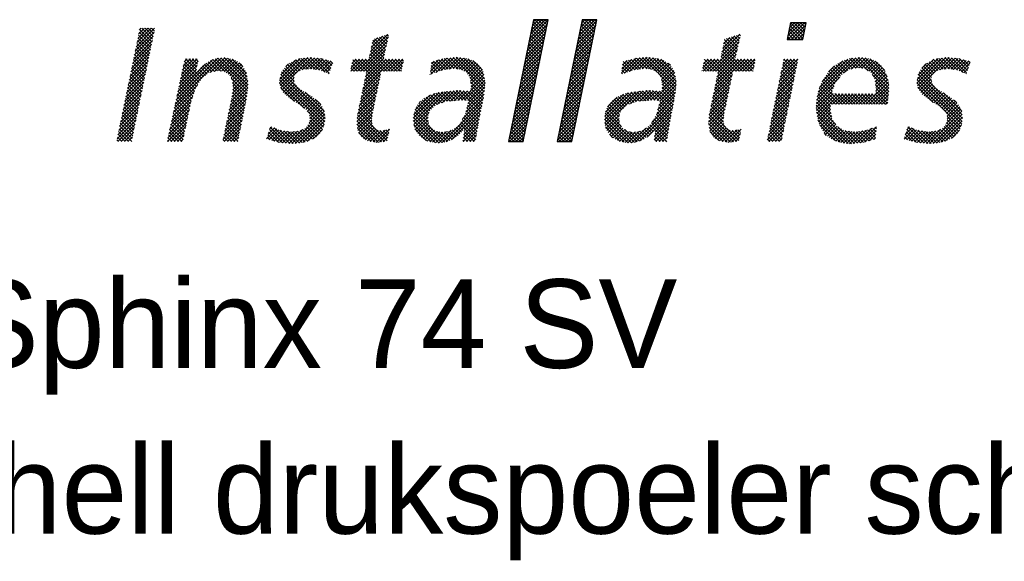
# Model space of a CAD drawing. Extents: x -33748 to 12452, y -14932 to 2888.
# Tile 135 of 194: x -24425 to -23703, y -4230 to -3833. Entities that reach past the tile are written whole.
import ezdxf

# ---------------------------------------------------------------- set-up
doc = ezdxf.new("R2010")
doc.units = 0
doc.header["$LTSCALE"] = 20
doc.layers.get('0').update_dxf_attribs({"color": 15, "linetype": 'CONTINUOUS'})
for name, color, linetype in [('7', 7, 'CONTINUOUS'), ('BL$4----', 7, 'CONTINUOUS'), ('SANITAIR', 7, 'CONTINUOUS')]:
    doc.layers.add(name, color=color, linetype=linetype)

# ---------------------------------------------------------------- blocks, each defined once
blk = doc.blocks.new('*X3')
at = {"color": 0}
for p, q in [((36.67, -45.95), (39.16, -43.46)), ((36.78, -45.39), (39.28, -42.89)), ((36.9, -44.82), (38.85, -42.87)), ((37.02, -44.26), (38.41, -42.87)), ((38.75, -45.48), (37.1, -43.84)), ((37.13, -43.69), (37.96, -42.87)), ((38.82, -45.11), (37.18, -43.46)), ((37.25, -43.13), (37.51, -42.87)), ((38.9, -44.74), (37.25, -43.09)), ((38.98, -44.36), (37.48, -42.87)), ((39.05, -43.99), (37.93, -42.87)), ((39.13, -43.62), (38.38, -42.87)), ((39.2, -43.25), (38.82, -42.87)), ((39.28, -42.87), (39.27, -42.87)), ((43.21, -46.14), (45.7, -43.65)), ((43.33, -45.58), (45.82, -43.08)), ((43.44, -45.01), (45.59, -42.87)), ((43.56, -44.45), (45.14, -42.87)), ((43.67, -43.88), (44.69, -42.87)), ((45.35, -45.35), (43.71, -43.71)), ((43.79, -43.32), (44.24, -42.87)), ((45.43, -44.98), (43.79, -43.34)), ((45.51, -44.61), (43.86, -42.96)), ((45.58, -44.24), (44.21, -42.87)), ((45.66, -43.86), (44.66, -42.87)), ((45.74, -43.49), (45.11, -42.87)), ((45.81, -43.12), (45.56, -42.87)), ((71.64, -45.1), (73.47, -43.27)), ((71.66, -45.53), (73.92, -43.27)), ((71.76, -44.54), (73.02, -43.27)), ((71.87, -43.98), (72.57, -43.27)), ((73.71, -45.42), (71.94, -43.65)), ((71.98, -43.41), (72.12, -43.27)), ((73.79, -45.05), (72.01, -43.27)), ((72.11, -45.53), (74.09, -43.55)), ((73.86, -44.68), (72.46, -43.27)), ((73.94, -44.3), (72.91, -43.27)), ((74.01, -43.93), (73.36, -43.27)), ((74.09, -43.56), (73.81, -43.27)), ((-16.68, -47.66), (-14.12, -45.1)), ((-16.56, -47.09), (-14, -44.53)), ((-16.45, -46.53), (-13.95, -44.03)), ((-16.33, -45.96), (-14.4, -44.03)), ((-16.21, -45.4), (-14.85, -44.03)), ((-14.43, -46.63), (-16.12, -44.95)), ((-16.1, -44.83), (-15.3, -44.03)), ((-14.36, -46.26), (-16.04, -44.57)), ((-15.98, -44.27), (-15.75, -44.03)), ((-14.28, -45.89), (-15.97, -44.2)), ((-14.2, -45.51), (-15.68, -44.03)), ((-14.13, -45.14), (-15.23, -44.03)), ((-14.05, -44.77), (-14.79, -44.03)), ((-13.97, -44.4), (-14.34, -44.03)), ((15.11, -47.75), (17.67, -45.19)), ((15.23, -47.18), (17.55, -44.87)), ((15.35, -46.62), (16.88, -45.08)), ((17.45, -46.19), (16.48, -45.22)), ((17.53, -45.82), (16.82, -45.1)), ((17.61, -45.45), (17.16, -44.99)), ((17.7, -45.09), (17.49, -44.88)), ((36.32, -47.65), (38.81, -45.15)), ((36.44, -47.08), (38.93, -44.59)), ((36.55, -46.52), (39.05, -44.02)), ((38.52, -46.6), (36.87, -44.95)), ((38.59, -46.23), (36.95, -44.58)), ((38.67, -45.85), (37.03, -44.21)), ((42.98, -47.27), (45.47, -44.78)), ((43.09, -46.71), (45.59, -44.21)), ((45.05, -46.84), (43.4, -45.2)), ((45.12, -46.47), (43.48, -44.83)), ((45.2, -46.1), (43.56, -44.45)), ((45.28, -45.73), (43.63, -44.08)), ((62.76, -47.25), (65.17, -44.84)), ((62.87, -46.69), (64.5, -45.06)), ((65, -46.14), (64.06, -45.2)), ((65.08, -45.78), (64.4, -45.09)), ((65.17, -45.41), (64.74, -44.98)), ((65.25, -45.04), (65.08, -44.87)), ((72.03, -45.53), (71.63, -45.14)), ((72.47, -45.53), (71.71, -44.77)), ((72.92, -45.53), (71.78, -44.39)), ((73.37, -45.53), (71.86, -44.02)), ((72.56, -45.53), (73.98, -44.11)), ((73.01, -45.53), (73.86, -44.68)), ((73.45, -45.53), (73.75, -45.24)), ((-16.91, -48.79), (-14.35, -46.23)), ((-16.8, -48.23), (-14.23, -45.67)), ((-14.74, -48.12), (-16.43, -46.44)), ((-14.66, -47.75), (-16.35, -46.06)), ((-14.59, -47.38), (-16.27, -45.69)), ((-14.51, -47), (-16.2, -45.32)), ((13.51, -49.8), (17.54, -45.77)), ((13.96, -49.8), (17.41, -46.35)), ((17.04, -48.02), (15.4, -46.38)), ((15.46, -46.05), (16.21, -45.3)), ((17.12, -47.65), (15.47, -46.01)), ((17.2, -47.29), (15.55, -45.63)), ((17.29, -46.92), (15.8, -45.44)), ((17.37, -46.55), (16.14, -45.33)), ((36.09, -48.78), (38.58, -46.28)), ((36.2, -48.21), (38.7, -45.72)), ((38.21, -48.09), (36.57, -46.44)), ((38.29, -47.72), (36.64, -46.07)), ((38.36, -47.34), (36.72, -45.7)), ((38.44, -46.97), (36.8, -45.33)), ((42.63, -48.97), (45.12, -46.47)), ((42.75, -48.4), (45.24, -45.91)), ((42.86, -47.84), (45.36, -45.34)), ((44.82, -47.96), (43.17, -46.32)), ((44.9, -47.59), (43.25, -45.95)), ((44.97, -47.22), (43.33, -45.57)), ((61.1, -49.8), (65.07, -45.84)), ((61.55, -49.8), (64.94, -46.41)), ((62.64, -47.82), (65.2, -45.26)), ((64.59, -47.98), (62.95, -46.33)), ((62.99, -46.12), (63.83, -45.28)), ((64.67, -47.61), (63.02, -45.96)), ((64.76, -47.24), (63.1, -45.59)), ((63.11, -45.55), (63.17, -45.49)), ((64.84, -46.88), (63.38, -45.42)), ((64.92, -46.51), (63.72, -45.31)), ((71.58, -45.53), (71.56, -45.52)), ((-17.14, -49.92), (-14.58, -47.36)), ((-17.03, -49.36), (-14.47, -46.8)), ((-14.97, -49.24), (-16.66, -47.55)), ((-14.89, -48.87), (-16.58, -47.18)), ((-14.82, -48.49), (-16.5, -46.81)), ((14.41, -49.8), (17.29, -46.92)), ((14.67, -49.98), (17.16, -47.5)), ((17.03, -49.8), (15.09, -47.86)), ((17.47, -49.8), (15.16, -47.49)), ((17.92, -49.8), (15.24, -47.12)), ((18.37, -49.8), (15.32, -46.75)), ((35.86, -49.9), (38.35, -47.41)), ((35.97, -49.34), (38.47, -46.85)), ((37.98, -49.21), (36.34, -47.56)), ((38.06, -48.83), (36.41, -47.19)), ((38.13, -48.46), (36.49, -46.82)), ((42.4, -50.1), (44.89, -47.6)), ((42.51, -49.53), (45.01, -47.04)), ((44.51, -49.45), (42.87, -47.81)), ((44.59, -49.08), (42.95, -47.44)), ((44.67, -48.71), (43.02, -47.06)), ((44.74, -48.33), (43.1, -46.69)), ((62, -49.8), (64.81, -46.99)), ((62.2, -50.05), (64.68, -47.57)), ((64.62, -49.8), (62.64, -47.82)), ((65.07, -49.8), (62.72, -47.45)), ((65.52, -49.8), (62.79, -47.08)), ((65.97, -49.8), (62.87, -46.71)), ((-17.49, -51.62), (-14.93, -49.06)), ((-17.38, -51.05), (-14.82, -48.49)), ((-17.26, -50.49), (-14.7, -47.93)), ((-15.28, -50.73), (-16.96, -49.04)), ((-15.2, -50.36), (-16.89, -48.67)), ((-15.12, -49.98), (-16.81, -48.3)), ((-15.05, -49.61), (-16.73, -47.92)), ((-11.17, -54.27), (-4.9, -48.01)), ((-11.04, -53.7), (-5.41, -48.07)), ((-10.92, -53.13), (-6.05, -48.26)), ((-10.8, -52.56), (-7.06, -48.82)), ((-10.56, -51.42), (-8.16, -49.02)), ((-10.43, -50.85), (-8.04, -48.45)), ((-10.31, -50.27), (-8.19, -48.15)), ((-10.19, -49.7), (-8.64, -48.15)), ((-7.92, -51.35), (-10.08, -49.19)), ((-10.07, -49.13), (-9.09, -48.15)), ((-7.75, -51.07), (-10, -48.82)), ((-9.95, -48.56), (-9.54, -48.15)), ((-8.36, -50.01), (-9.92, -48.45)), ((-8.28, -49.64), (-9.77, -48.15)), ((-8.21, -49.27), (-9.32, -48.15)), ((-8.13, -48.89), (-8.87, -48.15)), ((-8.05, -48.52), (-8.42, -48.15)), ((-6.56, -50.01), (-7.45, -49.12)), ((-6.19, -49.93), (-7.2, -48.93)), ((-5.82, -49.86), (-6.95, -48.73)), ((-5.45, -49.78), (-6.69, -48.54)), ((-6.43, -49.98), (-4.45, -48)), ((-4.98, -49.8), (-6.38, -48.4)), ((-4.41, -49.92), (-6.07, -48.26)), ((-5.86, -49.86), (-4.07, -48.07)), ((-1.4, -52.49), (-5.75, -48.13)), ((-1.35, -52.08), (-5.37, -48.06)), ((-5.3, -49.75), (-3.69, -48.14)), ((-1.31, -51.68), (-4.97, -48.02)), ((-4.91, -49.81), (-3.31, -48.21)), ((-1.35, -51.18), (-4.55, -47.99)), ((-4.52, -49.87), (-3.01, -48.36)), ((-4.24, -50.04), (-2.74, -48.53)), ((-1.43, -50.65), (-4, -48.09)), ((-3.97, -50.22), (-2.46, -48.71)), ((-3.76, -50.46), (-2.19, -48.89)), ((-3.59, -50.73), (-2.02, -49.16)), ((-1.51, -50.13), (-3.45, -48.18)), ((-2.01, -49.18), (-2.49, -48.69)), ((2.95, -51.38), (6.28, -48.05)), ((3, -50.89), (5.76, -48.12)), ((3.02, -51.75), (6.8, -47.98)), ((3.1, -52.13), (7.26, -47.97)), ((3.12, -50.31), (5.16, -48.27)), ((3.81, -49.17), (4.16, -48.82)), ((5, -50.35), (3.82, -49.17)), ((5.22, -50.12), (4.02, -48.92)), ((5.44, -49.9), (4.3, -48.75)), ((5.76, -49.76), (4.59, -48.59)), ((6.08, -49.64), (4.88, -48.43)), ((6.47, -49.57), (5.17, -48.27)), ((6.87, -49.53), (5.5, -48.16)), ((7.31, -49.52), (5.89, -48.1)), ((6.02, -49.66), (7.67, -48.01)), ((7.83, -49.59), (6.29, -48.05)), ((6.57, -49.56), (8.08, -48.05)), ((8.36, -49.67), (6.69, -48)), ((7.06, -49.51), (8.48, -48.09)), ((9.11, -49.97), (7.09, -47.95)), ((7.48, -49.54), (8.85, -48.17)), ((9.67, -50.08), (7.59, -48)), ((7.88, -49.6), (9.21, -48.27)), ((9.78, -49.74), (8.09, -48.05)), ((8.27, -49.66), (9.56, -48.36)), ((9.89, -49.41), (8.59, -48.1)), ((8.61, -49.76), (9.91, -48.46)), ((8.93, -49.89), (10.14, -48.68)), ((10.01, -49.07), (9.2, -48.27)), ((10.12, -48.74), (9.82, -48.43)), ((12.61, -49.8), (14.21, -48.2)), ((12.62, -49.34), (13.76, -48.2)), ((13.43, -49.8), (12.68, -49.05)), ((12.74, -48.78), (13.31, -48.2)), ((13.88, -49.8), (12.76, -48.68)), ((14.33, -49.8), (12.84, -48.31)), ((12.86, -48.21), (12.86, -48.2)), ((13.06, -49.8), (14.66, -48.2)), ((16.38, -51.41), (13.18, -48.2)), ((16.46, -51.03), (13.63, -48.2)), ((16.54, -50.66), (14.08, -48.2)), ((14.21, -52.25), (18.25, -48.2)), ((14.33, -51.68), (17.8, -48.2)), ((14.44, -51.11), (17.35, -48.2)), ((16.62, -50.29), (14.53, -48.2)), ((14.56, -50.55), (17.03, -48.08)), ((16.69, -49.92), (14.98, -48.2)), ((17.1, -49.8), (18.7, -48.2)), ((18.82, -49.8), (17.22, -48.2)), ((17.55, -49.8), (19.15, -48.2)), ((19.27, -49.8), (17.67, -48.2)), ((18, -49.8), (19.6, -48.2)), ((19.49, -49.57), (18.12, -48.2)), ((18.45, -49.8), (19.7, -48.55)), ((19.56, -49.2), (18.57, -48.2)), ((18.9, -49.8), (19.58, -49.12)), ((19.64, -48.83), (19.02, -48.2)), ((19.72, -48.45), (19.47, -48.2)), ((23.36, -49.83), (25.05, -48.14)), ((23.42, -50.22), (25.59, -48.05)), ((23.43, -49.31), (24.44, -48.3)), ((24.31, -49.91), (23.46, -49.05)), ((23.49, -48.8), (23.84, -48.45)), ((24.65, -49.79), (23.51, -48.66)), ((24.98, -49.68), (23.77, -48.47)), ((24.11, -49.98), (26.09, -48)), ((25.36, -49.61), (24.13, -48.38)), ((25.75, -49.55), (24.49, -48.29)), ((24.8, -49.74), (26.58, -47.95)), ((26.15, -49.5), (24.85, -48.19)), ((26.56, -49.45), (25.2, -48.1)), ((25.38, -49.61), (27.04, -47.95)), ((27.08, -49.53), (25.6, -48.05)), ((25.9, -49.53), (27.43, -48.01)), ((27.68, -49.68), (26.01, -48.01)), ((30.67, -52.22), (26.42, -47.97)), ((26.43, -49.46), (27.82, -48.06)), ((30.7, -51.81), (26.82, -47.93)), ((26.84, -49.5), (28.21, -48.12)), ((27.23, -49.55), (28.59, -48.19)), ((30.74, -51.4), (27.34, -47.99)), ((27.6, -49.63), (28.91, -48.32)), ((30.66, -50.87), (27.87, -48.07)), ((27.88, -49.8), (29.22, -48.46)), ((28.16, -49.97), (29.48, -48.64)), ((28.37, -50.21), (29.75, -48.83)), ((30.57, -50.33), (28.4, -48.15)), ((28.54, -50.48), (29.96, -49.07)), ((30.4, -49.7), (29.1, -48.4)), ((35.51, -51.6), (38, -49.11)), ((35.62, -51.03), (38.12, -48.54)), ((35.74, -50.47), (38.23, -47.98)), ((37.68, -50.7), (36.03, -49.05)), ((37.75, -50.32), (36.11, -48.68)), ((37.83, -49.95), (36.18, -48.31)), ((37.91, -49.58), (36.26, -47.94)), ((42.17, -51.23), (44.66, -48.73)), ((42.28, -50.66), (44.78, -48.17)), ((44.28, -50.57), (42.64, -48.93)), ((44.36, -50.2), (42.72, -48.55)), ((44.44, -49.82), (42.79, -48.18)), ((49.17, -50.06), (51.16, -48.07)), ((49.24, -49.55), (50.55, -48.23)), ((49.31, -49.03), (49.95, -48.38)), ((50.31, -49.86), (49.33, -48.88)), ((50.64, -49.74), (49.42, -48.52)), ((49.57, -50.11), (51.65, -48.03)), ((50.99, -49.64), (49.78, -48.43)), ((51.38, -49.58), (50.13, -48.34)), ((50.26, -49.87), (52.15, -47.98)), ((51.77, -49.53), (50.49, -48.24)), ((52.17, -49.47), (50.85, -48.15)), ((50.93, -49.65), (52.65, -47.93)), ((52.63, -49.49), (51.21, -48.07)), ((51.46, -49.57), (53.05, -47.97)), ((53.16, -49.57), (51.62, -48.03)), ((51.98, -49.5), (53.44, -48.03)), ((54.04, -50), (52.03, -47.99)), ((56.53, -52.04), (52.44, -47.95)), ((52.46, -49.46), (53.83, -48.09)), ((52.85, -49.52), (54.22, -48.15)), ((56.56, -51.62), (52.89, -47.95)), ((53.24, -49.58), (54.57, -48.25)), ((56.56, -51.17), (53.42, -48.03)), ((53.56, -49.71), (54.89, -48.38)), ((53.84, -49.88), (55.18, -48.54)), ((56.46, -50.62), (53.94, -48.11)), ((54.11, -50.06), (55.44, -48.73)), ((54.29, -50.33), (55.68, -48.94)), ((54.47, -50.6), (55.9, -49.17)), ((56.37, -50.08), (54.51, -48.22)), ((55.8, -49.07), (55.51, -48.78)), ((60.15, -49.41), (61.36, -48.2)), ((60.21, -49.8), (61.81, -48.2)), ((61.03, -49.8), (60.23, -49.01)), ((60.27, -48.84), (60.91, -48.2)), ((61.48, -49.8), (60.31, -48.64)), ((60.38, -48.28), (60.46, -48.2)), ((61.93, -49.8), (60.39, -48.26)), ((60.65, -49.8), (62.26, -48.2)), ((63.93, -51.36), (60.77, -48.2)), ((64.01, -50.99), (61.22, -48.2)), ((64.09, -50.62), (61.67, -48.2)), ((61.74, -52.31), (65.85, -48.2)), ((61.85, -51.75), (65.4, -48.2)), ((61.97, -51.18), (64.95, -48.2)), ((62.09, -50.62), (64.55, -48.15)), ((64.17, -50.25), (62.12, -48.2)), ((64.25, -49.88), (62.56, -48.19)), ((64.7, -49.8), (66.3, -48.2)), ((66.42, -49.8), (64.82, -48.2)), ((65.14, -49.8), (66.75, -48.2)), ((66.87, -49.8), (65.26, -48.2)), ((65.59, -49.8), (67.19, -48.2)), ((67.04, -49.53), (65.71, -48.2)), ((66.04, -49.8), (67.22, -48.62)), ((67.11, -49.15), (66.16, -48.2)), ((66.49, -49.8), (67.11, -49.19)), ((67.19, -48.78), (66.61, -48.2)), ((67.27, -48.41), (67.06, -48.2)), ((70.51, -51.17), (72.94, -48.74)), ((70.63, -50.61), (73.03, -48.2)), ((70.74, -50.04), (72.58, -48.2)), ((70.86, -49.48), (72.13, -48.2)), ((72.57, -50.57), (70.97, -48.96)), ((70.98, -48.91), (71.68, -48.2)), ((72.65, -50.2), (71.04, -48.59)), ((71.09, -48.34), (71.24, -48.2)), ((72.72, -49.82), (71.12, -48.22)), ((72.8, -49.45), (71.55, -48.2)), ((72.88, -49.08), (72, -48.2)), ((72.95, -48.7), (72.45, -48.2)), ((73.03, -48.33), (72.9, -48.2)), ((75.62, -53.24), (80.87, -48)), ((75.77, -52.64), (80.37, -48.05)), ((75.95, -52.02), (79.78, -48.18)), ((76.29, -51.22), (79.09, -48.43)), ((77.18, -49.89), (77.99, -49.08)), ((78.99, -50.26), (77.89, -49.16)), ((79.26, -50.07), (78.16, -48.97)), ((79.53, -49.89), (78.44, -48.8)), ((79.79, -49.71), (78.71, -48.63)), ((80.09, -49.55), (79, -48.46)), ((79.21, -50.11), (81.37, -47.95)), ((80.46, -49.48), (79.33, -48.35)), ((80.84, -49.41), (79.66, -48.23)), ((81.24, -49.36), (79.99, -48.11)), ((80.24, -49.53), (81.78, -47.98)), ((81.78, -49.45), (80.38, -48.05)), ((82.54, -49.76), (80.78, -48.01)), ((80.8, -49.42), (82.2, -48.02)), ((85.34, -52.11), (81.19, -47.97)), ((81.29, -49.37), (82.56, -48.11)), ((85.3, -51.62), (81.65, -47.97)), ((81.68, -49.43), (82.91, -48.21)), ((82.06, -49.5), (83.23, -48.33)), ((85.23, -51.1), (82.14, -48.01)), ((82.37, -49.64), (83.53, -48.48)), ((82.63, -49.83), (83.82, -48.64)), ((85.09, -50.52), (82.73, -48.16)), ((82.9, -50.01), (84.05, -48.86)), ((83.08, -50.28), (84.29, -49.07)), ((84.76, -49.73), (83.47, -48.45)), ((89.12, -51.42), (92.5, -48.04)), ((89.15, -50.94), (91.98, -48.11)), ((89.2, -51.79), (93.02, -47.97)), ((89.27, -50.37), (91.42, -48.22)), ((89.28, -52.16), (93.47, -47.97)), ((89.79, -49.41), (90.43, -48.77)), ((91.18, -50.32), (90, -49.14)), ((91.41, -50.1), (90.2, -48.89)), ((91.63, -49.88), (90.49, -48.73)), ((91.96, -49.75), (90.78, -48.57)), ((92.28, -49.62), (91.07, -48.41)), ((92.67, -49.57), (91.36, -48.25)), ((93.08, -49.53), (91.7, -48.15)), ((93.53, -49.52), (92.1, -48.1)), ((92.26, -49.63), (93.87, -48.01)), ((94.05, -49.6), (92.5, -48.04)), ((92.78, -49.56), (94.28, -48.05)), ((94.58, -49.68), (92.89, -47.99)), ((93.28, -49.51), (94.69, -48.09)), ((95.35, -50), (93.31, -47.96)), ((93.69, -49.55), (95.05, -48.18)), ((95.84, -50.04), (93.81, -48.01)), ((94.08, -49.6), (95.41, -48.28)), ((95.96, -49.71), (94.31, -48.06)), ((94.47, -49.66), (95.76, -48.37)), ((94.81, -49.77), (96.11, -48.47)), ((96.07, -49.37), (94.82, -48.12)), ((95.13, -49.91), (96.28, -48.75)), ((96.18, -49.04), (95.43, -48.28)), ((96.3, -48.7), (96.04, -48.45)), ((-17.73, -52.75), (-15.17, -50.19)), ((-17.61, -52.18), (-15.05, -49.62)), ((-15.58, -52.22), (-17.27, -50.53)), ((-15.51, -51.84), (-17.19, -50.16)), ((-15.43, -51.47), (-17.12, -49.79)), ((-15.35, -51.1), (-17.04, -49.41)), ((-10.68, -51.99), (-8.27, -49.58)), ((-8.42, -52.2), (-10.32, -50.3)), ((-8.27, -51.9), (-10.24, -49.93)), ((-8.09, -51.63), (-10.16, -49.56)), ((-7.57, -50.8), (-8.32, -50.06)), ((-7.32, -50.6), (-8.1, -49.82)), ((-7.07, -50.4), (-7.89, -49.58)), ((-6.82, -50.21), (-7.68, -49.34)), ((-3.44, -51.04), (-1.85, -49.45)), ((-3.39, -51.43), (-1.69, -49.74)), ((-3.38, -52.32), (-1.47, -50.41)), ((-3.34, -51.83), (-1.53, -50.02)), ((9.1, -56.25), (3.13, -50.27)), ((9.09, -55.79), (3.22, -49.91)), ((4.93, -51.18), (3.42, -49.66)), ((4.91, -50.71), (3.62, -49.41)), ((9.25, -50.02), (9.91, -49.36)), ((9.56, -50.16), (9.68, -50.04)), ((12.53, -49.8), (12.53, -49.8)), ((12.98, -49.8), (12.61, -49.42)), ((14.09, -52.81), (16.62, -50.29)), ((16.23, -52.15), (14.57, -50.49)), ((16.3, -51.78), (14.65, -50.12)), ((19.34, -49.8), (19.46, -49.69)), ((23.31, -50.26), (23.3, -50.24)), ((23.65, -50.14), (23.35, -49.85)), ((23.98, -50.02), (23.41, -49.45)), ((28.72, -50.76), (30.17, -49.3)), ((28.77, -51.15), (30.33, -49.59)), ((28.83, -51.54), (30.49, -49.88)), ((28.84, -51.98), (30.56, -50.26)), ((35.28, -52.73), (37.77, -50.24)), ((35.39, -52.16), (37.89, -49.67)), ((37.37, -52.19), (35.73, -50.54)), ((37.45, -51.81), (35.8, -50.17)), ((37.52, -51.44), (35.88, -49.8)), ((37.6, -51.07), (35.95, -49.43)), ((41.82, -52.92), (44.31, -50.43)), ((41.93, -52.36), (44.43, -49.86)), ((42.05, -51.79), (44.54, -49.3)), ((43.98, -52.06), (42.33, -50.42)), ((44.05, -51.69), (42.41, -50.04)), ((44.13, -51.31), (42.49, -49.67)), ((44.21, -50.94), (42.56, -49.3)), ((49.31, -50.2), (49.17, -50.07)), ((49.64, -50.09), (49.22, -49.67)), ((49.97, -49.97), (49.27, -49.27)), ((56.49, -52.45), (54.14, -50.1)), ((54.58, -50.93), (56.09, -49.43)), ((54.64, -51.33), (56.25, -49.72)), ((54.66, -52.2), (56.43, -50.44)), ((54.7, -51.72), (56.36, -50.05)), ((60.13, -49.8), (60.08, -49.75)), ((60.58, -49.8), (60.16, -49.38)), ((61.62, -52.88), (64.15, -50.35)), ((63.78, -52.1), (62.12, -50.45)), ((63.86, -51.73), (62.2, -50.07)), ((66.94, -49.8), (66.99, -49.75)), ((70.16, -52.87), (72.6, -50.43)), ((70.28, -52.3), (72.72, -49.87)), ((70.4, -51.74), (72.83, -49.3)), ((72.27, -52.06), (70.66, -50.45)), ((72.34, -51.69), (70.74, -50.08)), ((72.42, -51.32), (70.81, -49.71)), ((72.5, -50.94), (70.89, -49.34)), ((78.04, -51.55), (76.84, -50.35)), ((78.2, -51.26), (77.02, -50.08)), ((78.4, -51.01), (77.23, -49.84)), ((78.59, -50.75), (77.45, -49.61)), ((78.79, -50.5), (77.67, -49.38)), ((85.33, -52.55), (83.11, -50.33)), ((83.24, -50.57), (84.48, -49.33)), ((83.39, -50.86), (84.66, -49.59)), ((83.47, -51.24), (84.82, -49.88)), ((83.53, -51.63), (84.96, -50.19)), ((83.58, -52.02), (85.09, -50.51)), ((95.27, -56.21), (89.3, -50.24)), ((95.25, -55.73), (89.4, -49.89)), ((91.07, -51.11), (89.6, -49.64)), ((91.09, -50.68), (89.8, -49.39)), ((95.44, -50.04), (96.05, -49.43)), ((95.76, -50.17), (95.82, -50.11)), ((-18.08, -54.45), (-15.52, -51.89)), ((-17.96, -53.88), (-15.4, -51.32)), ((-17.84, -53.31), (-15.28, -50.76)), ((-15.81, -53.33), (-17.5, -51.65)), ((-15.74, -52.96), (-17.42, -51.28)), ((-15.66, -52.59), (-17.35, -50.9)), ((-11.29, -54.84), (-8.13, -51.69)), ((-8.87, -53.54), (-10.63, -51.78)), ((-8.76, -53.2), (-10.55, -51.41)), ((-8.65, -52.87), (-10.48, -51.04)), ((-8.53, -52.53), (-10.4, -50.67)), ((-3.61, -53.9), (-1.3, -51.58)), ((-1.44, -52.89), (-3.57, -50.76)), ((-3.49, -53.33), (-1.35, -51.19)), ((-3.43, -52.82), (-1.41, -50.8)), ((-1.49, -53.29), (-3.4, -51.38)), ((-1.54, -53.69), (-3.33, -51.9)), ((8.99, -57.03), (2.97, -51.01)), ((6.35, -54.85), (2.97, -51.46)), ((9.06, -56.66), (3.05, -50.64)), ((3.27, -52.4), (4.9, -50.78)), ((3.45, -52.68), (4.94, -51.19)), ((3.65, -52.93), (5.06, -51.52)), ((3.9, -53.12), (5.25, -51.77)), ((13.86, -53.94), (16.38, -51.42)), ((13.98, -53.38), (16.5, -50.85)), ((15.99, -53.26), (14.34, -51.61)), ((16.07, -52.89), (14.42, -51.24)), ((16.15, -52.52), (14.49, -50.86)), ((27.97, -53.75), (30.69, -51.03)), ((28.41, -53.76), (30.74, -51.43)), ((30.63, -52.63), (28.66, -50.66)), ((28.79, -52.48), (30.62, -50.65)), ((30.59, -53.04), (28.79, -51.24)), ((30.52, -53.42), (28.86, -51.76)), ((35.05, -53.86), (37.54, -51.37)), ((35.16, -53.29), (37.65, -50.8)), ((37.14, -53.31), (35.5, -51.66)), ((37.22, -52.93), (35.57, -51.29)), ((37.29, -52.56), (35.65, -50.92)), ((41.59, -54.05), (44.08, -51.56)), ((41.7, -53.49), (44.2, -50.99)), ((43.67, -53.55), (42.03, -51.91)), ((43.75, -53.18), (42.1, -51.53)), ((43.82, -52.81), (42.18, -51.16)), ((43.9, -52.43), (42.26, -50.79)), ((53.57, -53.75), (56.5, -50.82)), ((54, -53.76), (56.56, -51.2)), ((54.35, -53.86), (56.56, -51.65)), ((56.45, -52.86), (54.59, -51)), ((56.39, -53.25), (54.67, -51.53)), ((61.39, -54.01), (63.91, -51.49)), ((61.5, -53.44), (64.03, -50.92)), ((63.54, -53.22), (61.89, -51.56)), ((63.62, -52.85), (61.97, -51.19)), ((63.7, -52.47), (62.04, -50.82)), ((69.93, -54), (72.37, -51.56)), ((70.05, -53.43), (72.49, -50.99)), ((72.04, -53.18), (70.43, -51.57)), ((72.12, -52.81), (70.51, -51.2)), ((72.19, -52.44), (70.58, -50.83)), ((75.53, -54.24), (77.94, -51.82)), ((75.56, -53.75), (78.68, -50.64)), ((78.55, -54.3), (76.05, -51.8)), ((79, -54.3), (76.18, -51.49)), ((77.67, -52.53), (76.32, -51.17)), ((77.8, -52.2), (76.48, -50.88)), ((77.92, -51.88), (76.66, -50.61)), ((82.2, -54.3), (85.26, -51.24)), ((82.65, -54.3), (85.3, -51.65)), ((85.29, -52.96), (83.45, -51.12)), ((85.24, -53.36), (83.53, -51.65)), ((83.56, -52.49), (85.17, -50.88)), ((95.07, -57.35), (89.12, -51.4)), ((95.17, -57), (89.14, -50.97)), ((95.23, -56.62), (89.22, -50.61)), ((89.46, -52.43), (91.05, -50.84)), ((89.63, -52.7), (91.11, -51.22)), ((89.84, -52.95), (91.24, -51.55)), ((90.09, -53.14), (91.44, -51.79)), ((-18.31, -55.58), (-15.75, -53.02)), ((-18.19, -55.01), (-15.63, -52.45)), ((-16.12, -54.82), (-17.81, -53.14)), ((-16.04, -54.45), (-17.73, -52.77)), ((-15.97, -54.08), (-17.65, -52.39)), ((-15.89, -53.71), (-17.58, -52.02)), ((-11.53, -55.98), (-8.77, -53.22)), ((-11.41, -55.41), (-8.54, -52.54)), ((-9.15, -54.61), (-10.87, -52.89)), ((-9.07, -54.24), (-10.79, -52.52)), ((-8.99, -53.87), (-10.71, -52.15)), ((-3.97, -55.6), (-1.46, -53.1)), ((-3.85, -55.04), (-1.41, -52.6)), ((-3.73, -54.47), (-1.35, -52.09)), ((-1.76, -54.81), (-3.46, -53.11)), ((-1.69, -54.44), (-3.42, -52.71)), ((-1.61, -54.07), (-3.37, -52.3)), ((4.98, -53.92), (3.08, -52.02)), ((4.15, -53.32), (5.47, -52.01)), ((4.41, -53.51), (5.71, -52.22)), ((4.67, -53.7), (5.98, -52.39)), ((4.93, -53.89), (6.26, -52.56)), ((5.2, -54.07), (6.53, -52.74)), ((5.47, -54.25), (6.81, -52.91)), ((5.75, -54.42), (7.08, -53.09)), ((9.02, -55.27), (6.42, -52.66)), ((13.51, -55.63), (16.02, -53.13)), ((13.63, -55.07), (16.14, -52.56)), ((13.74, -54.51), (16.26, -51.99)), ((15.68, -54.74), (14.03, -53.1)), ((15.76, -54.37), (14.11, -52.72)), ((15.84, -54), (14.19, -52.35)), ((15.91, -53.63), (14.26, -51.98)), ((21.04, -56.19), (24.55, -52.68)), ((21.05, -56.63), (25.06, -52.62)), ((21.09, -55.69), (23.96, -52.83)), ((21.12, -57.01), (25.56, -52.57)), ((21.27, -55.06), (23.28, -53.06)), ((24.25, -54.33), (23.08, -53.16)), ((24.58, -54.21), (23.38, -53.01)), ((24.91, -54.1), (23.72, -52.9)), ((25.24, -53.98), (24.06, -52.79)), ((24.25, -54.33), (26.06, -52.51)), ((25.6, -53.89), (24.41, -52.69)), ((26.01, -53.85), (24.81, -52.65)), ((24.94, -54.09), (26.57, -52.46)), ((26.43, -53.82), (25.22, -52.61)), ((25.59, -53.89), (27.05, -52.43)), ((26.85, -53.79), (25.62, -52.56)), ((27.26, -53.75), (26.03, -52.52)), ((26.08, -53.85), (27.47, -52.45)), ((27.71, -53.75), (26.43, -52.47)), ((26.56, -53.81), (27.9, -52.47)), ((28.16, -53.76), (26.84, -52.43)), ((27.05, -53.77), (28.33, -52.5)), ((30.15, -55.29), (27.3, -52.44)), ((27.53, -53.74), (28.75, -52.52)), ((30.22, -54.92), (27.77, -52.47)), ((28.14, -55.38), (30.6, -52.91)), ((30.3, -54.54), (28.25, -52.49)), ((28.28, -54.78), (30.65, -52.42)), ((28.43, -54.19), (30.69, -51.92)), ((30.37, -54.17), (28.72, -52.52)), ((30.44, -53.79), (28.82, -52.17)), ((34.7, -55.55), (37.19, -53.06)), ((34.81, -54.99), (37.31, -52.5)), ((34.93, -54.42), (37.42, -51.93)), ((36.83, -54.8), (35.19, -53.15)), ((36.91, -54.42), (35.27, -52.78)), ((36.99, -54.05), (35.34, -52.41)), ((37.06, -53.68), (35.42, -52.03)), ((41.35, -55.18), (43.85, -52.69)), ((41.47, -54.62), (43.96, -52.12)), ((43.44, -54.67), (41.8, -53.02)), ((43.52, -54.3), (41.87, -52.65)), ((43.6, -53.92), (41.95, -52.28)), ((46.86, -56.41), (50.62, -52.65)), ((46.91, -55.91), (50.1, -52.73)), ((46.92, -56.8), (51.12, -52.6)), ((46.99, -57.18), (51.63, -52.54)), ((47, -55.38), (49.43, -52.94)), ((50.24, -54.28), (49.05, -53.09)), ((50.57, -54.16), (49.37, -52.96)), ((50.9, -54.04), (49.71, -52.85)), ((51.23, -53.93), (50.05, -52.74)), ((50.4, -54.22), (52.13, -52.49)), ((51.63, -53.87), (50.43, -52.67)), ((52.04, -53.84), (50.83, -52.63)), ((51.09, -53.98), (52.63, -52.44)), ((52.46, -53.81), (51.24, -52.59)), ((52.87, -53.77), (51.64, -52.54)), ((51.65, -53.87), (53.08, -52.44)), ((53.29, -53.74), (52.05, -52.5)), ((52.14, -53.83), (53.51, -52.46)), ((53.75, -53.75), (52.45, -52.45)), ((52.62, -53.79), (53.93, -52.48)), ((54.21, -53.76), (52.87, -52.43)), ((53.11, -53.75), (54.36, -52.51)), ((56.02, -55.13), (53.35, -52.45)), ((56.1, -54.75), (53.82, -52.48)), ((53.9, -55.66), (56.41, -53.15)), ((54.06, -55.05), (56.47, -52.64)), ((54.21, -54.45), (56.52, -52.15)), ((56.17, -54.38), (54.3, -52.5)), ((56.25, -54), (54.64, -52.4)), ((56.32, -53.62), (54.68, -51.99)), ((61.05, -55.69), (63.55, -53.19)), ((61.15, -55.14), (63.67, -52.63)), ((61.27, -54.57), (63.79, -52.06)), ((63.23, -54.7), (61.58, -53.05)), ((63.31, -54.33), (61.66, -52.68)), ((63.39, -53.96), (61.74, -52.31)), ((63.47, -53.59), (61.81, -51.94)), ((69.7, -55.13), (72.14, -52.68)), ((69.82, -54.56), (72.26, -52.12)), ((71.74, -54.68), (70.12, -53.06)), ((71.81, -54.3), (70.2, -52.69)), ((71.89, -53.93), (70.28, -52.32)), ((71.97, -53.56), (70.35, -51.94)), ((75.5, -54.72), (77.67, -52.55)), ((75.53, -55.13), (77.81, -52.85)), ((75.57, -55.54), (78.26, -52.86)), ((75.63, -55.94), (78.7, -52.86)), ((77.44, -54.99), (75.64, -53.19)), ((77.44, -54.54), (75.73, -52.83)), ((77.65, -54.3), (75.82, -52.47)), ((78.1, -54.3), (75.91, -52.11)), ((77.71, -54.3), (79.15, -52.86)), ((79.45, -54.3), (78, -52.85)), ((78.16, -54.3), (79.6, -52.86)), ((79.89, -54.3), (78.45, -52.86)), ((78.61, -54.3), (80.04, -52.86)), ((80.34, -54.3), (78.9, -52.86)), ((79.06, -54.3), (80.49, -52.86)), ((80.79, -54.3), (79.35, -52.86)), ((79.5, -54.3), (80.94, -52.87)), ((81.24, -54.3), (79.8, -52.86)), ((79.95, -54.3), (81.39, -52.87)), ((81.69, -54.3), (80.25, -52.86)), ((80.4, -54.3), (81.83, -52.87)), ((82.14, -54.3), (80.7, -52.87)), ((80.85, -54.3), (82.28, -52.87)), ((82.59, -54.3), (81.16, -52.87)), ((81.3, -54.3), (82.73, -52.87)), ((83.04, -54.3), (81.61, -52.87)), ((81.75, -54.3), (83.17, -52.88)), ((83.49, -54.3), (82.06, -52.87)), ((83.94, -54.3), (82.51, -52.87)), ((84.38, -54.3), (82.96, -52.88)), ((83.1, -54.3), (85.33, -52.07)), ((84.83, -54.3), (83.41, -52.88)), ((83.55, -54.3), (85.33, -52.52)), ((85.16, -54.18), (83.55, -52.57)), ((85.2, -53.77), (83.59, -52.16)), ((83.99, -54.3), (85.28, -53.02)), ((91.3, -54.03), (89.23, -51.96)), ((90.34, -53.34), (91.65, -52.03)), ((90.6, -53.53), (91.9, -52.23)), ((90.86, -53.72), (92.18, -52.41)), ((91.12, -53.91), (92.45, -52.58)), ((91.39, -54.09), (92.72, -52.76)), ((91.66, -54.27), (93, -52.93)), ((91.94, -54.43), (93.27, -53.1)), ((95.17, -55.21), (92.71, -52.74)), ((-18.54, -56.71), (-15.98, -54.15)), ((-18.43, -56.14), (-15.87, -53.58)), ((-16.35, -55.94), (-18.04, -54.25)), ((-16.27, -55.57), (-17.96, -53.88)), ((-16.2, -55.2), (-17.88, -53.51)), ((-11.78, -57.13), (-9.12, -54.47)), ((-11.65, -56.56), (-9, -53.9)), ((-9.46, -56.1), (-11.19, -54.37)), ((-9.38, -55.73), (-11.11, -54)), ((-9.3, -55.36), (-11.03, -53.63)), ((-9.22, -54.98), (-10.95, -53.26)), ((-4.21, -56.74), (-1.63, -54.17)), ((-4.09, -56.17), (-1.52, -53.61)), ((-1.99, -55.93), (-3.68, -54.24)), ((-1.92, -55.56), (-3.6, -53.87)), ((-1.84, -55.18), (-3.53, -53.5)), ((6.03, -54.58), (7.36, -53.26)), ((6.28, -54.78), (7.61, -53.45)), ((6.52, -54.99), (7.87, -53.65)), ((6.73, -55.24), (8.12, -53.84)), ((6.91, -55.5), (8.33, -54.08)), ((7.02, -55.84), (8.53, -54.33)), ((8.52, -54.32), (7.78, -53.58)), ((13.41, -56.63), (15.78, -54.26)), ((13.46, -56.13), (15.9, -53.7)), ((15.48, -55.89), (13.8, -54.21)), ((15.53, -55.5), (13.88, -53.84)), ((15.6, -55.12), (13.96, -53.47)), ((23.05, -55.83), (21.61, -54.39)), ((23.15, -55.48), (21.79, -54.12)), ((21.83, -54.05), (21.94, -53.95)), ((23.28, -55.16), (22.01, -53.89)), ((23.51, -54.94), (22.24, -53.68)), ((23.74, -54.73), (22.48, -53.47)), ((23.97, -54.51), (22.78, -53.31)), ((24.95, -59.46), (30.4, -54.01)), ((27.7, -56.26), (30.51, -53.46)), ((30, -56.05), (28.37, -54.42)), ((30.08, -55.67), (28.46, -54.06)), ((34.47, -56.68), (36.96, -54.19)), ((34.58, -56.12), (37.08, -53.63)), ((36.61, -55.91), (34.96, -54.27)), ((36.68, -55.54), (35.04, -53.9)), ((36.76, -55.17), (35.11, -53.52)), ((41.01, -56.88), (43.5, -54.38)), ((41.12, -56.31), (43.62, -53.82)), ((41.24, -55.75), (43.73, -53.25)), ((43.14, -56.16), (41.49, -54.51)), ((43.21, -55.79), (41.57, -54.14)), ((43.29, -55.41), (41.65, -53.77)), ((43.37, -55.04), (41.72, -53.4)), ((47.27, -54.65), (48.61, -53.32)), ((48.87, -56.05), (47.35, -54.54)), ((48.92, -55.66), (47.53, -54.27)), ((49.05, -55.34), (47.72, -54)), ((49.23, -55.06), (47.95, -53.79)), ((49.46, -54.85), (48.19, -53.58)), ((49.69, -54.63), (48.46, -53.4)), ((49.92, -54.41), (48.75, -53.24)), ((51.02, -59.43), (56.19, -54.26)), ((53.26, -56.75), (56.3, -53.71)), ((55.88, -55.88), (54.26, -54.26)), ((55.95, -55.5), (54.35, -53.9)), ((60.95, -56.69), (63.31, -54.33)), ((61, -56.19), (63.43, -53.76)), ((62.98, -56.24), (61.28, -54.54)), ((63.03, -55.84), (61.35, -54.17)), ((63.08, -55.45), (61.43, -53.8)), ((63.15, -55.07), (61.51, -53.43)), ((69.35, -56.82), (71.8, -54.37)), ((69.47, -56.26), (71.91, -53.81)), ((69.58, -55.69), (72.03, -53.25)), ((71.43, -56.17), (69.82, -54.55)), ((71.51, -55.8), (69.89, -54.18)), ((71.59, -55.42), (69.97, -53.81)), ((71.66, -55.05), (70.05, -53.43)), ((78.15, -57.04), (75.51, -54.41)), ((77.6, -56.05), (75.54, -53.99)), ((77.52, -55.52), (75.58, -53.58)), ((84.44, -54.3), (85.23, -53.52)), ((84.89, -54.3), (85.18, -54.02)), ((92.23, -54.6), (93.55, -53.28)), ((92.47, -54.81), (93.8, -53.47)), ((92.71, -55.01), (94.06, -53.67)), ((92.91, -55.26), (94.31, -53.86)), ((93.1, -55.53), (94.51, -54.11)), ((93.19, -55.88), (94.72, -54.36)), ((94.49, -54.08), (94.15, -53.73)), ((-18.89, -58.4), (-16.33, -55.84)), ((-18.77, -57.84), (-16.22, -55.28)), ((-18.66, -57.27), (-16.1, -54.71)), ((-16.66, -57.43), (-18.34, -55.74)), ((-16.58, -57.06), (-18.27, -55.37)), ((-16.5, -56.68), (-18.19, -55)), ((-16.43, -56.31), (-18.11, -54.63)), ((-12.02, -58.27), (-9.35, -55.6)), ((-11.9, -57.7), (-9.23, -55.03)), ((-9.77, -57.58), (-11.5, -55.85)), ((-9.69, -57.21), (-11.42, -55.48)), ((-9.61, -56.84), (-11.35, -55.11)), ((-9.54, -56.47), (-11.27, -54.74)), ((-4.57, -58.45), (-1.98, -55.86)), ((-4.45, -57.88), (-1.86, -55.3)), ((-4.33, -57.31), (-1.75, -54.73)), ((-2.3, -57.42), (-3.99, -55.73)), ((-2.22, -57.05), (-3.92, -55.35)), ((-2.15, -56.67), (-3.84, -54.98)), ((-2.07, -56.3), (-3.76, -54.61)), ((4.6, -59.61), (9, -55.21)), ((5.08, -59.57), (9.06, -55.59)), ((8.89, -57.38), (6.69, -55.18)), ((6.94, -56.82), (8.86, -54.9)), ((7.07, -56.24), (8.72, -54.59)), ((13.43, -57.07), (15.66, -54.83)), ((13.49, -57.46), (15.55, -55.4)), ((17.12, -59.33), (13.51, -55.71)), ((17.49, -59.25), (13.57, -55.33)), ((15.44, -56.75), (13.65, -54.96)), ((15.43, -56.29), (13.73, -54.59)), ((24.9, -59.47), (21.1, -55.67)), ((25.29, -59.42), (21.18, -55.31)), ((21.19, -57.39), (23.18, -55.39)), ((23.08, -56.76), (21.3, -54.98)), ((23, -56.23), (21.43, -54.66)), ((25.5, -59.36), (30.29, -54.57)), ((26.22, -59.09), (30.18, -55.13)), ((27.92, -57.84), (30.07, -55.69)), ((29.73, -57.57), (27.97, -55.81)), ((29.8, -57.19), (28.11, -55.5)), ((29.86, -56.8), (28.2, -55.14)), ((29.93, -56.42), (28.29, -54.78)), ((34.12, -58.38), (36.61, -55.89)), ((34.23, -57.81), (36.73, -55.32)), ((34.35, -57.25), (36.84, -54.76)), ((36.3, -57.4), (34.66, -55.76)), ((36.38, -57.03), (34.73, -55.39)), ((36.45, -56.66), (34.81, -55.01)), ((36.53, -56.29), (34.88, -54.64)), ((40.77, -58.01), (43.27, -55.51)), ((40.89, -57.44), (43.38, -54.95)), ((42.91, -57.28), (41.26, -55.63)), ((42.98, -56.9), (41.34, -55.26)), ((43.06, -56.53), (41.42, -54.89)), ((50.52, -59.5), (46.91, -55.89)), ((50.92, -59.45), (46.96, -55.49)), ((47.07, -57.55), (48.91, -55.71)), ((49.11, -57.19), (47.08, -55.16)), ((48.88, -56.51), (47.19, -54.83)), ((51.66, -59.24), (56.08, -54.82)), ((52.63, -58.72), (55.98, -55.38)), ((55.6, -57.4), (53.89, -55.68)), ((55.67, -57.02), (53.99, -55.34)), ((55.74, -56.63), (54.08, -54.98)), ((55.8, -56.25), (54.17, -54.62)), ((60.98, -57.11), (63.19, -54.9)), ((61.04, -57.5), (63.08, -55.46)), ((64.71, -59.32), (61.05, -55.66)), ((63.29, -57.45), (61.12, -55.29)), ((62.97, -56.69), (61.2, -54.91)), ((69.12, -57.95), (71.57, -55.5)), ((69.23, -57.39), (71.68, -54.94)), ((71.21, -57.29), (69.59, -55.67)), ((71.28, -56.91), (69.66, -55.3)), ((71.36, -56.54), (69.74, -54.92)), ((80.28, -59.63), (75.51, -54.86)), ((79.8, -59.6), (75.55, -55.35)), ((79.31, -59.55), (75.61, -55.85)), ((75.71, -56.3), (77.44, -54.57)), ((75.79, -56.66), (77.45, -55.01)), ((75.91, -56.99), (77.5, -55.4)), ((76.06, -57.3), (77.56, -55.79)), ((90.81, -59.61), (95.18, -55.24)), ((91.3, -59.57), (95.23, -55.63)), ((93.09, -56.88), (95.04, -54.93)), ((93.22, -56.3), (94.9, -54.62)), ((-19.01, -58.97), (-16.45, -56.41)), ((-18.92, -59.33), (-16.56, -56.98)), ((-16.96, -58.92), (-18.65, -57.23)), ((-16.89, -58.55), (-18.57, -56.86)), ((-16.81, -58.17), (-18.5, -56.49)), ((-16.73, -57.8), (-18.42, -56.12)), ((-12.19, -59.33), (-9.59, -56.74)), ((-12.14, -58.84), (-9.47, -56.17)), ((-10, -58.69), (-11.74, -56.96)), ((-9.93, -58.32), (-11.66, -56.59)), ((-9.85, -57.95), (-11.58, -56.22)), ((-4.68, -59.01), (-2.1, -56.43)), ((-4.55, -59.33), (-2.21, -56.99)), ((-2.61, -58.91), (-4.31, -57.21)), ((-2.53, -58.54), (-4.23, -56.84)), ((-2.45, -58.16), (-4.15, -56.47)), ((-2.38, -57.79), (-4.07, -56.1)), ((5.57, -59.54), (9.11, -55.99)), ((6.11, -59.44), (9.08, -56.48)), ((6.71, -59.3), (9, -57.01)), ((8.18, -58.47), (6.79, -57.08)), ((8.4, -58.24), (6.95, -56.79)), ((8.59, -57.98), (7.03, -56.42)), ((8.76, -57.7), (7.05, -56)), ((15.86, -59.41), (13.41, -56.96)), ((16.33, -59.44), (13.42, -56.53)), ((16.73, -59.38), (13.46, -56.12)), ((13.55, -57.85), (15.48, -55.92)), ((13.68, -58.16), (15.41, -56.43)), ((13.86, -58.43), (15.46, -56.83)), ((14.04, -58.7), (15.57, -57.17)), ((24, -59.47), (21.03, -56.5)), ((24.5, -59.52), (21.05, -56.08)), ((23.46, -59.38), (21.13, -57.05)), ((21.29, -57.73), (23.03, -55.99)), ((21.48, -58), (23.03, -56.45)), ((21.66, -58.26), (23.09, -56.83)), ((21.85, -58.53), (23.23, -57.14)), ((27.75, -57.83), (27.08, -57.17)), ((29.46, -59.1), (27.31, -56.94)), ((29.53, -58.72), (27.47, -56.66)), ((29.6, -58.33), (27.64, -56.37)), ((27.78, -58.88), (29.87, -56.79)), ((29.66, -57.95), (27.8, -56.09)), ((27.85, -58.36), (29.96, -56.25)), ((34, -58.94), (36.5, -56.45)), ((34.06, -59.33), (36.38, -57.02)), ((36.07, -58.52), (34.43, -56.88)), ((36.15, -58.15), (34.5, -56.5)), ((36.22, -57.78), (34.58, -56.13)), ((40.54, -59.14), (43.04, -56.64)), ((40.66, -58.57), (43.15, -56.08)), ((40.8, -59.33), (42.92, -57.21)), ((42.6, -58.77), (40.96, -57.12)), ((42.68, -58.39), (41.03, -56.75)), ((42.75, -58.02), (41.11, -56.38)), ((42.83, -57.65), (41.19, -56)), ((50.08, -59.51), (46.87, -56.3)), ((49.55, -59.42), (46.92, -56.8)), ((47.22, -57.85), (48.85, -56.22)), ((47.4, -58.12), (48.9, -56.62)), ((47.59, -58.38), (48.97, -57)), ((53.68, -57.72), (53.03, -57.07)), ((55.34, -58.93), (53.22, -56.81)), ((55.4, -58.55), (53.39, -56.53)), ((55.47, -58.16), (53.55, -56.25)), ((53.59, -59.11), (55.66, -57.04)), ((53.66, -58.59), (55.76, -56.49)), ((55.54, -57.78), (53.72, -55.96)), ((53.73, -58.07), (55.87, -55.94)), ((63.46, -59.42), (60.94, -56.9)), ((63.92, -59.43), (60.97, -56.48)), ((64.32, -59.38), (61.01, -56.07)), ((61.1, -57.89), (63.01, -55.98)), ((61.25, -58.19), (62.94, -56.5)), ((61.42, -58.46), (63.01, -56.88)), ((61.6, -58.73), (63.13, -57.21)), ((68.89, -59.08), (71.34, -56.63)), ((69, -58.52), (71.46, -56.06)), ((69.09, -59.33), (71.23, -57.19)), ((70.9, -58.78), (69.28, -57.16)), ((70.98, -58.41), (69.36, -56.79)), ((71.06, -58.03), (69.43, -56.41)), ((71.13, -57.66), (69.51, -56.04)), ((78.74, -59.43), (75.74, -56.43)), ((78.09, -59.23), (75.97, -57.11)), ((76.2, -57.61), (77.62, -56.19)), ((76.38, -57.88), (77.78, -56.47)), ((76.57, -58.14), (77.96, -56.75)), ((76.77, -58.39), (78.13, -57.02)), ((91.78, -59.54), (95.28, -56.03)), ((92.33, -59.43), (95.24, -56.52)), ((92.95, -59.27), (95.15, -57.07)), ((94.37, -58.45), (92.98, -57.06)), ((94.59, -58.22), (93.12, -56.75)), ((94.77, -57.95), (93.2, -56.38)), ((94.94, -57.67), (93.21, -55.94)), ((-17.9, -59.33), (-18.88, -58.35)), ((-17.45, -59.33), (-18.8, -57.98)), ((-17.04, -59.29), (-18.73, -57.61)), ((-18.47, -59.33), (-16.68, -57.54)), ((-18.02, -59.33), (-16.8, -58.11)), ((-11.16, -59.33), (-12.06, -58.44)), ((-10.71, -59.33), (-11.98, -58.07)), ((-10.26, -59.33), (-11.9, -57.7)), ((-10.08, -59.07), (-11.82, -57.33)), ((-11.74, -59.33), (-9.71, -57.31)), ((-11.29, -59.33), (-9.83, -57.88)), ((-10.84, -59.33), (-9.95, -58.44)), ((-3.53, -59.33), (-4.54, -58.32)), ((-3.08, -59.33), (-4.46, -57.95)), ((-2.68, -59.28), (-4.38, -57.58)), ((-4.1, -59.33), (-2.33, -57.56)), ((-3.65, -59.33), (-2.44, -58.12)), ((1.2, -58.97), (2.57, -57.6)), ((2.25, -59.27), (1.37, -58.4)), ((1.4, -58.32), (2.25, -57.47)), ((2.86, -59.44), (1.48, -58.05)), ((1.54, -59.07), (2.88, -57.74)), ((3.36, -59.49), (1.58, -57.71)), ((1.6, -57.67), (1.93, -57.34)), ((3.86, -59.54), (1.69, -57.37)), ((1.89, -59.17), (3.23, -57.83)), ((4.36, -59.59), (2.23, -57.46)), ((2.24, -59.27), (3.63, -57.89)), ((2.59, -59.37), (4.02, -57.94)), ((2.97, -59.45), (4.42, -58)), ((4.81, -59.59), (3.01, -57.79)), ((3.37, -59.49), (4.89, -57.97)), ((5.23, -59.56), (3.55, -57.88)), ((3.78, -59.53), (5.4, -57.91)), ((5.65, -59.53), (4.07, -57.95)), ((4.19, -59.57), (6.07, -57.69)), ((6.03, -59.46), (4.57, -58.01)), ((6.4, -59.39), (4.98, -57.96)), ((6.75, -59.28), (5.38, -57.91)), ((7.07, -59.16), (5.75, -57.83)), ((7.39, -59.02), (6.06, -57.69)), ((7.67, -58.86), (6.37, -57.56)), ((7.95, -58.69), (6.59, -57.33)), ((7.49, -58.96), (8.76, -57.69)), ((15.33, -59.34), (13.49, -57.5)), ((14.65, -59.11), (13.64, -58.09)), ((14.29, -58.9), (15.74, -57.45)), ((14.58, -59.06), (15.99, -57.64)), ((14.86, -59.22), (16.3, -57.78)), ((15.22, -59.32), (16.68, -57.86)), ((15.61, -59.38), (17.21, -57.77)), ((16, -59.44), (17.8, -57.64)), ((16.47, -59.42), (17.72, -58.16)), ((17.57, -58.88), (16.52, -57.83)), ((17.65, -58.51), (16.95, -57.82)), ((17.73, -58.14), (17.33, -57.75)), ((17.81, -57.77), (17.7, -57.66)), ((22.84, -59.21), (21.23, -57.6)), ((22.08, -58.74), (23.42, -57.4)), ((22.36, -58.91), (23.65, -57.63)), ((22.64, -59.08), (23.92, -57.8)), ((22.91, -59.26), (24.22, -57.95)), ((23.27, -59.35), (24.61, -58.01)), ((23.65, -59.42), (25.02, -58.05)), ((24.04, -59.48), (25.52, -57.99)), ((25.64, -59.31), (24.28, -57.96)), ((24.44, -59.53), (26.15, -57.81)), ((25.96, -59.19), (24.82, -58.05)), ((26.29, -59.07), (25.25, -58.02)), ((26.56, -58.89), (25.65, -57.97)), ((26.82, -58.7), (25.99, -57.87)), ((27.08, -58.52), (26.31, -57.74)), ((27.32, -58.3), (26.59, -57.57)), ((27.53, -58.06), (26.85, -57.38)), ((27.78, -59.33), (29.77, -57.34)), ((28.8, -59.33), (27.85, -58.38)), ((29.25, -59.33), (27.9, -57.98)), ((28.23, -59.33), (29.68, -57.88)), ((28.67, -59.33), (29.58, -58.42)), ((35.09, -59.33), (34.12, -58.37)), ((35.53, -59.33), (34.2, -57.99)), ((35.92, -59.27), (34.27, -57.62)), ((35.99, -58.89), (34.35, -57.25)), ((34.51, -59.33), (36.26, -57.58)), ((34.96, -59.33), (36.15, -58.15)), ((41.82, -59.33), (40.73, -58.24)), ((42.27, -59.33), (40.8, -57.87)), ((42.52, -59.14), (40.88, -57.49)), ((41.25, -59.33), (42.8, -57.77)), ((41.7, -59.33), (42.69, -58.34)), ((49.01, -59.33), (47.03, -57.36)), ((48.03, -58.81), (47.55, -58.32)), ((47.77, -58.65), (49.16, -57.26)), ((48.05, -58.82), (49.35, -57.52)), ((48.33, -58.99), (49.61, -57.7)), ((48.6, -59.16), (49.89, -57.88)), ((48.9, -59.32), (50.24, -57.98)), ((49.28, -59.38), (50.62, -58.04)), ((51.3, -59.38), (49.64, -57.72)), ((49.67, -59.44), (51.09, -58.02)), ((50.05, -59.51), (51.63, -57.93)), ((51.62, -59.26), (50.36, -58)), ((50.51, -59.5), (52.46, -57.54)), ((51.95, -59.13), (50.86, -58.05)), ((52.25, -58.99), (51.27, -58)), ((52.52, -58.8), (51.64, -57.93)), ((52.78, -58.62), (51.98, -57.82)), ((53.04, -58.43), (52.28, -57.66)), ((53.26, -58.19), (52.55, -57.49)), ((53.47, -57.96), (52.8, -57.29)), ((54.84, -59.33), (53.71, -58.2)), ((55.27, -59.31), (53.77, -57.81)), ((53.82, -59.33), (55.57, -57.58)), ((54.27, -59.33), (55.48, -58.12)), ((62.94, -59.34), (61.03, -57.43)), ((62.32, -59.17), (61.11, -57.96)), ((61.86, -58.92), (63.31, -57.48)), ((62.15, -59.08), (63.57, -57.67)), ((62.44, -59.24), (63.89, -57.79)), ((62.81, -59.33), (64.28, -57.85)), ((63.2, -59.38), (64.82, -57.76)), ((65.04, -59.2), (63.38, -57.54)), ((63.59, -59.44), (65.37, -57.66)), ((64.07, -59.41), (65.25, -58.23)), ((65.12, -58.83), (64.13, -57.84)), ((65.2, -58.46), (64.54, -57.81)), ((65.28, -58.09), (64.92, -57.74)), ((65.36, -57.73), (65.28, -57.65)), ((70.11, -59.33), (69.05, -58.28)), ((70.56, -59.33), (69.13, -57.9)), ((70.83, -59.15), (69.21, -57.53)), ((69.53, -59.33), (71.11, -57.75)), ((69.98, -59.33), (71, -58.32)), ((76.91, -58.5), (76.62, -58.21)), ((77.02, -58.59), (78.34, -57.27)), ((77.26, -58.79), (78.62, -57.44)), ((77.54, -58.96), (78.9, -57.6)), ((77.84, -59.11), (79.18, -57.77)), ((78.14, -59.26), (79.53, -57.87)), ((80.69, -59.59), (78.42, -57.32)), ((78.49, -59.36), (79.92, -57.93)), ((78.84, -59.46), (80.31, -57.98)), ((79.2, -59.54), (80.71, -58.03)), ((81.09, -59.54), (79.4, -57.85)), ((79.61, -59.58), (81.23, -57.96)), ((81.5, -59.5), (79.93, -57.93)), ((80.02, -59.62), (81.75, -57.89)), ((81.9, -59.44), (80.45, -58)), ((80.48, -59.61), (82.29, -57.8)), ((82.25, -59.35), (80.91, -58.01)), ((80.99, -59.55), (83.02, -57.52)), ((82.6, -59.25), (81.3, -57.95)), ((81.49, -59.5), (83.67, -57.32)), ((82.95, -59.15), (81.7, -57.9)), ((82.03, -59.41), (83.62, -57.82)), ((83.3, -59.06), (82.09, -57.85)), ((83.52, -58.82), (82.44, -57.74)), ((82.65, -59.24), (83.57, -58.32)), ((83.56, -58.41), (82.76, -57.62)), ((83.6, -58.01), (83.09, -57.5)), ((83.64, -57.6), (83.42, -57.37)), ((87.39, -58.99), (88.76, -57.62)), ((87.54, -58.39), (88.45, -57.48)), ((88.48, -59.29), (87.55, -58.36)), ((89.08, -59.44), (87.65, -58.02)), ((87.74, -57.74), (88.13, -57.35)), ((87.74, -59.08), (89.08, -57.75)), ((89.58, -59.49), (87.76, -57.68)), ((90.08, -59.54), (87.87, -57.33)), ((88.09, -59.18), (89.44, -57.84)), ((88.44, -59.28), (89.83, -57.89)), ((90.58, -59.59), (88.48, -57.5)), ((88.79, -59.38), (90.23, -57.95)), ((89.17, -59.45), (90.62, -58)), ((91.02, -59.59), (89.24, -57.81)), ((89.58, -59.49), (91.11, -57.96)), ((91.44, -59.56), (89.76, -57.88)), ((89.99, -59.53), (91.62, -57.9)), ((91.85, -59.53), (90.28, -57.96)), ((90.39, -59.58), (92.32, -57.65)), ((92.23, -59.45), (90.78, -58)), ((92.61, -59.38), (91.18, -57.95)), ((92.95, -59.27), (91.58, -57.91)), ((93.27, -59.14), (91.95, -57.82)), ((93.58, -59.01), (92.25, -57.68)), ((93.86, -58.84), (92.56, -57.54)), ((94.14, -58.67), (92.78, -57.31)), ((93.77, -58.9), (94.86, -57.8)), ((-18.8, -59.33), (-19.03, -59.1)), ((-18.35, -59.33), (-18.96, -58.72)), ((-17.57, -59.33), (-16.91, -58.67)), ((-17.12, -59.33), (-17.03, -59.24)), ((-12.06, -59.33), (-12.21, -59.18)), ((-11.61, -59.33), (-12.14, -58.81)), ((-10.39, -59.33), (-10.07, -59.01)), ((-4.43, -59.33), (-4.69, -59.06)), ((-3.98, -59.33), (-4.62, -58.69)), ((-3.21, -59.33), (-2.56, -58.69)), ((-2.76, -59.33), (-2.68, -59.25)), ((1.62, -59.1), (1.27, -58.74)), ((16.98, -59.35), (17.6, -58.73)), ((27.9, -59.33), (27.74, -59.17)), ((28.35, -59.33), (27.8, -58.78)), ((29.12, -59.33), (29.49, -58.97)), ((34.19, -59.33), (33.97, -59.11)), ((34.64, -59.33), (34.04, -58.74)), ((35.41, -59.33), (36.03, -58.71)), ((35.86, -59.33), (35.92, -59.28)), ((40.92, -59.33), (40.57, -58.98)), ((41.37, -59.33), (40.65, -58.61)), ((42.14, -59.33), (42.57, -58.9)), ((53.94, -59.33), (53.61, -59)), ((54.39, -59.33), (53.66, -58.6)), ((54.72, -59.33), (55.38, -58.67)), ((55.17, -59.33), (55.29, -59.21)), ((64.59, -59.34), (65.13, -58.8)), ((69.21, -59.33), (68.9, -59.02)), ((69.66, -59.33), (68.98, -58.65)), ((70.43, -59.33), (70.88, -58.88)), ((83.27, -59.06), (83.52, -58.82)), ((87.85, -59.11), (87.44, -58.71))]:
    blk.add_line(p, q, dxfattribs=at)
blk = doc.blocks.new('A$C32F70CB8')
at = {"layer": '7', "color": 170, "linetype": 'CONTINUOUS'}
for points in [[(908.14, 91.03), (889.8, 1.62), (900.56, 1.62), (918.91, 91.03), (908.14, 91.03)], [(943.88, 91.03), (925.53, 1.62), (936.29, 1.62), (954.65, 91.03), (943.88, 91.03)], [(1105.73, 76.54), (1108.21, 88.82), (1096.62, 88.82), (1094.13, 76.54), (1105.73, 76.54)]]:
    blk.add_lwpolyline(points, dxfattribs=at)
at = {"color": 170, "xscale": 5.42988489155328, "yscale": 5.42988489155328, "zscale": 5.42988489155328}
blk.add_blockref('*X3', (705.6, 323.78), dxfattribs=at)

msp = doc.modelspace()

# ---------------------------------------------------------------- block references
at = {"layer": 'BL$4----', "color": 1}
msp.add_blockref('A$C32F70CB8', (-24956.19758, -3923.61294), dxfattribs=at)

# ---------------------------------------------------------------- texts
at = {"layer": 'SANITAIR', "color": 1}
for s, p in [('Closet Sphinx 74 SV', (-24739.76263, -4088.06779)), ('met Schell drukspoeler schellomat 0220230699', (-24713.42083, -4209.61857))]:
    msp.add_text(s, height=65, dxfattribs=at).set_placement(p)

doc.saveas('drawing.dxf')
